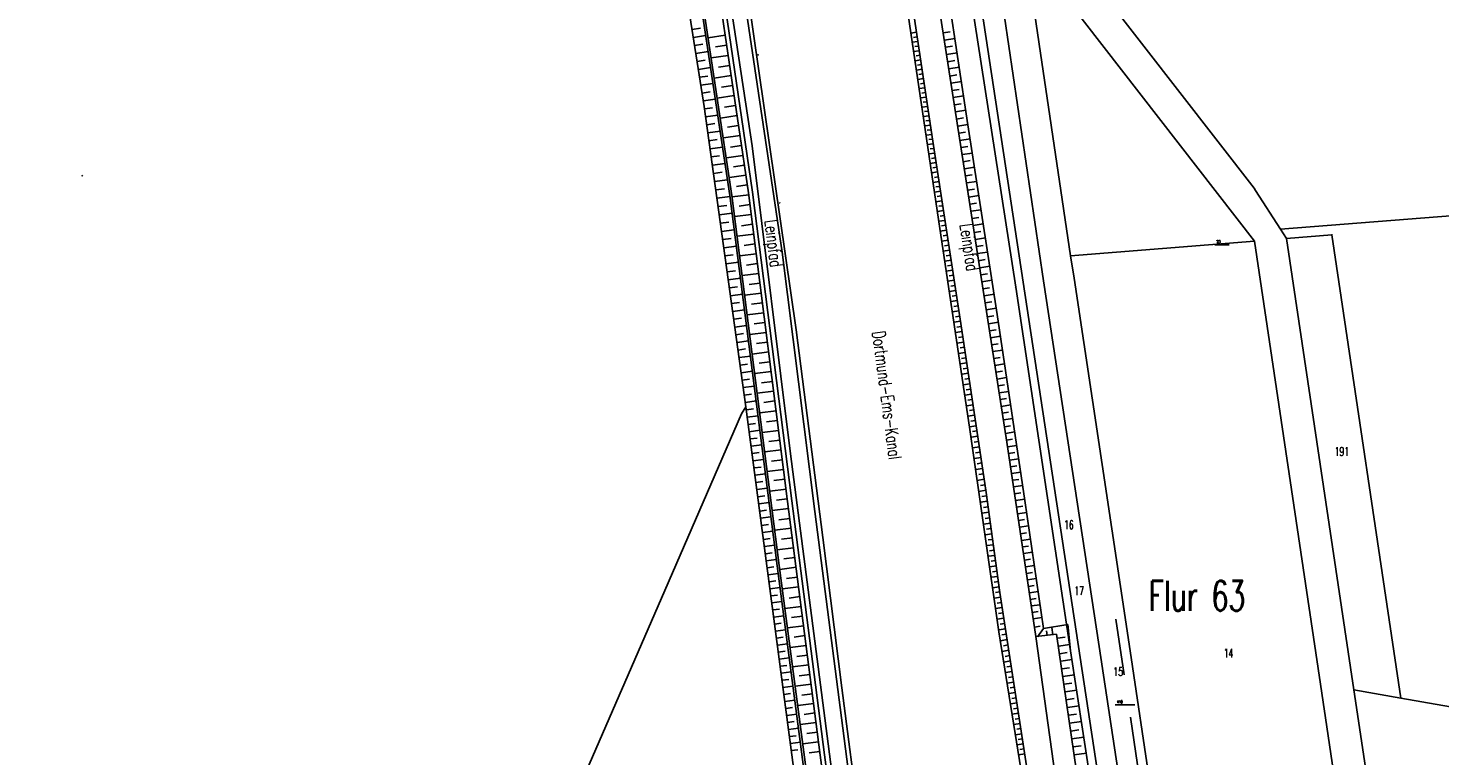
# Model space of a CAD drawing. Extents: x 3408772 to 3410442, y 5787844 to 5790056.
# Tile 6 of 80: x 3409378 to 3409708, y 5789145 to 5789316. Entities that reach past the tile are written whole.
import ezdxf

# ---------------------------------------------------------------- set-up
doc = ezdxf.new("R2010")
doc.units = 0
doc.header["$MEASUREMENT"] = 0
doc.linetypes.add('LINIENART0', pattern=[0])
doc.linetypes.add('LINIENART1', pattern=[50, 40, -10])
for name, color, linetype in [('Gewässer verrohrt', 7, 'Continuous'), ('NULLEBENE', 7, 'Continuous'), ('TOP-HOEHENI', 7, 'Continuous')]:
    doc.layers.add(name, color=color, linetype=linetype)
doc.styles.add('SIMPLEX', font='simplex')

# ---------------------------------------------------------------- blocks, each defined once
blk = doc.blocks.new('GELAEN-109')
at = {"layer": 'NULLEBENE', "color": 1, "linetype": 'LINIENART0'}
for p, q in [((-0.188, 0.188), (0.188, -0.188)), ((-0.188, -0.188), (0.188, 0.188))]:
    blk.add_line(p, q, dxfattribs=at)

msp = doc.modelspace()

# ---------------------------------------------------------------- linework, layer by layer
at = {"layer": 'Gewässer verrohrt', "color": 170, "linetype": 'LINIENART1'}
msp.add_line((3409648.687, 5789065.242), (3409632.121, 5789177.176), dxfattribs=at)
at = {"layer": 'TOP-HOEHENI', "color": 95, "linetype": 'LINIENART0'}
for p, q in [((3409532.548, 5789417.362), (3409557.331, 5789244.923)), ((3409554.094, 5789263.118), (3409531.162, 5789416.959)), ((3409535.81, 5789297.22), (3409522.47, 5789382.45)), ((3409536.146, 5789359.498), (3409547.037, 5789287.979)), ((3409531.43, 5789344.915), (3409541.832, 5789276.354)), ((3409542.327, 5789276.423), (3409531.924, 5789344.992)), ((3409581.142, 5789343.694), (3409589.281, 5789289.103)), ((3409537.072, 5789338.837), (3409546.157, 5789277.035)), ((3409547.148, 5789277.17), (3409538.059, 5789338.992)), ((3409590.624, 5789270.8), (3409580.406, 5789339.66)), ((3409664.498, 5789265.714), (3409610.831, 5789334.981)), ((3409618.412, 5789337.538), (3409664.448, 5789278.104)), ((3409621.519, 5789262.269), (3409611.226, 5789331.747)), ((3409606.586, 5789218.635), (3409589.561, 5789328.37)), ((3409592.559, 5789325.517), (3409597.512, 5789292.937)), ((3409608.682, 5789254.95), (3409597.809, 5789325.545)), ((3409627.908, 5789141.025), (3409599.907, 5789325.399)), ((3409615.149, 5789256.387), (3409606.058, 5789318.18)), ((3409533.008, 5789315.232), (3409534.925, 5789315.532)), ((3409585.495, 5789314.617), (3409584.17, 5789314.419)), ((3409591.733, 5789314.483), (3409593.375, 5789314.738)), ((3409533.301, 5789313.359), (3409536.167, 5789313.808)), ((3409533.594, 5789311.49), (3409535.499, 5789311.788)), ((3409540.754, 5789313.916), (3409536.746, 5789313.327)), ((3409541.102, 5789311.546), (3409538.438, 5789311.154)), ((3409585.818, 5789312.452), (3409584.491, 5789312.254)), ((3409585.657, 5789313.535), (3409584.772, 5789313.403)), ((3409585.979, 5789311.369), (3409585.094, 5789311.237)), ((3409591.996, 5789312.788), (3409594.454, 5789313.169)), ((3409592.259, 5789311.094), (3409593.894, 5789311.348)), ((3409533.886, 5789309.624), (3409536.735, 5789310.07)), ((3409534.177, 5789307.762), (3409536.071, 5789308.059)), ((3409541.45, 5789309.18), (3409537.464, 5789308.594)), ((3409586.141, 5789310.285), (3409584.812, 5789310.087)), ((3409586.464, 5789308.116), (3409585.134, 5789307.918)), ((3409586.303, 5789309.201), (3409585.416, 5789309.069)), ((3409592.521, 5789309.404), (3409594.969, 5789309.783)), ((3409534.468, 5789305.905), (3409537.299, 5789306.348)), ((3409541.797, 5789306.819), (3409539.147, 5789306.429)), ((3409586.788, 5789305.946), (3409585.456, 5789305.747)), ((3409586.626, 5789307.031), (3409585.739, 5789306.899)), ((3409586.95, 5789304.86), (3409586.062, 5789304.727)), ((3409592.783, 5789307.715), (3409594.411, 5789307.968)), ((3409593.045, 5789306.029), (3409595.482, 5789306.407)), ((3409534.758, 5789304.05), (3409536.64, 5789304.345)), ((3409535.048, 5789302.2), (3409537.862, 5789302.64)), ((3409542.143, 5789304.463), (3409538.179, 5789303.88)), ((3409542.489, 5789302.111), (3409539.853, 5789301.724)), ((3409587.112, 5789303.773), (3409585.779, 5789303.574)), ((3409587.436, 5789301.599), (3409586.101, 5789301.4)), ((3409587.274, 5789302.686), (3409586.385, 5789302.554)), ((3409593.306, 5789304.345), (3409594.927, 5789304.597)), ((3409593.567, 5789302.663), (3409595.994, 5789303.04)), ((3409535.337, 5789300.353), (3409537.207, 5789300.646)), ((3409535.625, 5789298.511), (3409538.422, 5789298.948)), ((3409542.834, 5789299.764), (3409538.892, 5789299.185)), ((3409587.76, 5789299.423), (3409586.424, 5789299.224)), ((3409587.598, 5789300.511), (3409586.708, 5789300.378)), ((3409587.923, 5789298.334), (3409587.032, 5789298.201)), ((3409593.827, 5789300.984), (3409595.442, 5789301.234)), ((3409594.088, 5789299.306), (3409596.505, 5789299.681)), ((3409545.57, 5789226.95), (3409535.81, 5789297.22)), ((3409535.905, 5789296.671), (3409537.774, 5789296.93)), ((3409536.162, 5789294.819), (3409538.989, 5789295.211)), ((3409543.522, 5789295.085), (3409539.601, 5789294.509)), ((3409543.178, 5789297.422), (3409540.557, 5789297.037)), ((3409588.085, 5789297.245), (3409586.748, 5789297.046)), ((3409588.41, 5789295.065), (3409587.071, 5789294.866)), ((3409588.248, 5789296.155), (3409587.355, 5789296.022)), ((3409594.348, 5789297.631), (3409595.955, 5789297.881)), ((3409594.607, 5789295.959), (3409597.014, 5789296.332)), ((3409536.421, 5789292.957), (3409538.321, 5789293.221)), ((3409543.865, 5789292.752), (3409541.258, 5789292.369)), ((3409588.735, 5789292.884), (3409587.395, 5789292.684)), ((3409588.573, 5789293.975), (3409587.68, 5789293.841)), ((3409588.898, 5789291.792), (3409588.004, 5789291.659)), ((3409594.866, 5789294.288), (3409596.467, 5789294.536)), ((3409595.125, 5789292.62), (3409597.522, 5789292.991)), ((3409597.512, 5789292.937), (3409604.334, 5789248.543)), ((3409536.681, 5789291.085), (3409539.554, 5789291.484)), ((3409536.942, 5789289.202), (3409538.874, 5789289.471)), ((3409544.207, 5789290.424), (3409540.308, 5789289.851)), ((3409589.061, 5789290.7), (3409587.719, 5789290.5)), ((3409589.389, 5789288.515), (3409588.044, 5789288.309)), ((3409589.224, 5789289.608), (3409588.329, 5789289.474)), ((3409589.281, 5789289.103), (3409595.84, 5789246.402)), ((3409595.384, 5789290.953), (3409596.98, 5789291.201)), ((3409595.642, 5789289.287), (3409598.034, 5789289.658)), ((3409537.205, 5789287.309), (3409540.126, 5789287.715)), ((3409537.47, 5789285.406), (3409539.433, 5789285.679)), ((3409544.889, 5789285.783), (3409541.011, 5789285.213)), ((3409544.548, 5789288.101), (3409541.956, 5789287.72)), ((3409547.037, 5789287.979), (3409555.997, 5789215.907)), ((3409589.726, 5789286.321), (3409588.37, 5789286.112)), ((3409589.557, 5789287.42), (3409588.657, 5789287.281)), ((3409589.895, 5789285.218), (3409588.988, 5789285.079)), ((3409595.9, 5789287.623), (3409597.493, 5789287.87)), ((3409596.159, 5789285.959), (3409598.545, 5789286.329)), ((3409537.736, 5789283.492), (3409540.704, 5789283.905)), ((3409538.003, 5789281.568), (3409539.998, 5789281.845)), ((3409545.229, 5789283.469), (3409542.651, 5789283.09)), ((3409590.065, 5789284.113), (3409588.698, 5789283.903)), ((3409590.407, 5789281.89), (3409589.028, 5789281.679)), ((3409590.236, 5789283.003), (3409589.32, 5789282.863)), ((3409596.416, 5789284.296), (3409598.006, 5789284.543)), ((3409596.674, 5789282.635), (3409599.056, 5789283.004)), ((3409538.272, 5789279.633), (3409541.289, 5789280.052)), ((3409545.569, 5789281.16), (3409541.712, 5789280.593)), ((3409545.908, 5789278.855), (3409543.344, 5789278.478)), ((3409590.75, 5789279.654), (3409589.36, 5789279.441)), ((3409590.578, 5789280.774), (3409589.655, 5789280.632)), ((3409590.923, 5789278.531), (3409589.992, 5789278.388)), ((3409596.932, 5789280.974), (3409598.518, 5789281.22)), ((3409597.189, 5789279.315), (3409599.566, 5789279.684)), ((3409538.542, 5789277.688), (3409540.57, 5789277.969)), ((3409538.814, 5789275.731), (3409541.877, 5789276.157)), ((3409541.832, 5789276.354), (3409552.864, 5789189.723)), ((3409553.36, 5789189.787), (3409542.327, 5789276.423)), ((3409546.238, 5789276.554), (3409542.392, 5789276.066)), ((3409546.157, 5789277.035), (3409555.322, 5789204.772)), ((3409556.314, 5789204.899), (3409547.148, 5789277.17)), ((3409591.096, 5789277.404), (3409589.694, 5789277.189)), ((3409591.443, 5789275.14), (3409590.03, 5789274.923)), ((3409591.269, 5789276.274), (3409590.331, 5789276.13)), ((3409597.447, 5789277.657), (3409599.03, 5789277.902)), ((3409597.704, 5789275.999), (3409600.076, 5789276.367)), ((3409664.448, 5789278.104), (3409664.798, 5789277.559)), ((3409664.798, 5789277.559), (3409670.619, 5789268.488)), ((3409539.085, 5789273.777), (3409541.112, 5789274.059)), ((3409539.355, 5789271.833), (3409542.374, 5789272.252)), ((3409546.822, 5789271.948), (3409542.979, 5789271.461)), ((3409546.53, 5789274.251), (3409543.967, 5789273.926)), ((3409591.793, 5789272.861), (3409590.369, 5789272.643)), ((3409591.618, 5789274.002), (3409590.672, 5789273.857)), ((3409591.969, 5789271.717), (3409591.016, 5789271.57)), ((3409597.961, 5789274.343), (3409599.541, 5789274.588)), ((3409598.217, 5789272.688), (3409600.585, 5789273.055)), ((3409670.619, 5789268.488), (3409743.512, 5789274.297)), ((3409539.624, 5789269.898), (3409541.622, 5789270.176)), ((3409547.114, 5789269.646), (3409544.553, 5789269.321)), ((3409597.957, 5789221.643), (3409590.624, 5789270.8)), ((3409592.146, 5789270.568), (3409590.71, 5789270.348)), ((3409592.323, 5789269.417), (3409591.362, 5789269.27)), ((3409598.474, 5789271.034), (3409600.051, 5789271.278)), ((3409598.731, 5789269.38), (3409601.093, 5789269.747)), ((3409670.619, 5789268.488), (3409672.013, 5789266.317)), ((3409539.891, 5789267.973), (3409542.866, 5789268.387)), ((3409540.157, 5789266.058), (3409542.126, 5789266.331)), ((3409547.406, 5789267.344), (3409543.565, 5789266.857)), ((3409592.5, 5789268.263), (3409591.054, 5789268.04)), ((3409592.856, 5789265.944), (3409591.4, 5789265.721)), ((3409592.678, 5789267.105), (3409591.71, 5789266.956)), ((3409598.987, 5789267.728), (3409600.56, 5789267.973)), ((3409599.243, 5789266.077), (3409601.601, 5789266.443)), ((3409621.519, 5789262.269), (3409664.498, 5789265.714)), ((3409679.985, 5789162.029), (3409664.498, 5789265.714)), ((3409672.013, 5789266.317), (3409682.662, 5789267.17)), ((3409672.013, 5789266.317), (3409687.785, 5789160.673)), ((3409682.662, 5789267.17), (3409698.727, 5789158.761)), ((3409540.422, 5789264.152), (3409543.354, 5789264.559)), ((3409540.685, 5789262.255), (3409542.626, 5789262.525)), ((3409547.99, 5789262.742), (3409544.151, 5789262.255)), ((3409547.698, 5789265.043), (3409545.138, 5789264.718)), ((3409561.682, 5789202.402), (3409554.094, 5789263.118)), ((3409593.214, 5789263.614), (3409591.748, 5789263.389)), ((3409593.035, 5789264.781), (3409592.061, 5789264.631)), ((3409593.394, 5789262.444), (3409592.413, 5789262.293)), ((3409599.499, 5789264.427), (3409601.069, 5789264.671)), ((3409599.755, 5789262.778), (3409602.108, 5789263.143)), ((3409622.33, 5789257.066), (3409621.519, 5789262.269)), ((3409655.246, 5789264.854), (3409658.646, 5789264.854)), ((3409540.947, 5789260.368), (3409543.836, 5789260.769)), ((3409541.208, 5789258.49), (3409543.12, 5789258.755)), ((3409548.281, 5789260.442), (3409545.723, 5789260.118)), ((3409593.574, 5789261.271), (3409592.097, 5789261.044)), ((3409593.936, 5789258.915), (3409592.449, 5789258.687)), ((3409593.755, 5789260.094), (3409592.767, 5789259.943)), ((3409600.011, 5789261.13), (3409601.578, 5789261.374)), ((3409600.266, 5789259.483), (3409602.614, 5789259.848)), ((3409541.468, 5789256.621), (3409544.314, 5789257.017)), ((3409548.573, 5789258.142), (3409544.737, 5789257.656)), ((3409548.865, 5789255.843), (3409546.308, 5789255.519)), ((3409594.299, 5789256.547), (3409592.803, 5789256.317)), ((3409594.117, 5789257.733), (3409593.123, 5789257.58)), ((3409594.482, 5789255.358), (3409593.481, 5789255.204)), ((3409600.521, 5789257.838), (3409602.085, 5789258.08)), ((3409600.777, 5789256.193), (3409603.12, 5789256.556)), ((3409628.215, 5789170.855), (3409615.149, 5789256.387)), ((3409635.433, 5789169.821), (3409622.33, 5789257.066)), ((3409541.726, 5789254.762), (3409543.61, 5789255.024)), ((3409541.983, 5789252.912), (3409544.787, 5789253.301)), ((3409549.156, 5789253.545), (3409545.322, 5789253.058)), ((3409594.665, 5789254.166), (3409593.158, 5789253.935)), ((3409594.849, 5789252.971), (3409593.84, 5789252.816)), ((3409601.032, 5789254.549), (3409602.593, 5789254.791)), ((3409601.287, 5789252.906), (3409603.625, 5789253.269)), ((3409621.523, 5789169.826), (3409608.682, 5789254.95)), ((3409542.239, 5789251.071), (3409544.094, 5789251.329)), ((3409542.493, 5789249.239), (3409545.256, 5789249.623)), ((3409549.739, 5789248.949), (3409545.907, 5789248.463)), ((3409549.448, 5789251.247), (3409546.892, 5789250.923)), ((3409595.033, 5789251.773), (3409593.515, 5789251.54)), ((3409595.402, 5789249.366), (3409593.874, 5789249.132)), ((3409595.217, 5789250.571), (3409594.202, 5789250.415)), ((3409601.541, 5789251.265), (3409603.099, 5789251.506)), ((3409601.796, 5789249.624), (3409604.13, 5789249.986)), ((3409542.746, 5789247.416), (3409544.574, 5789247.67)), ((3409542.998, 5789245.602), (3409545.72, 5789245.98)), ((3409550.03, 5789246.652), (3409547.477, 5789246.328)), ((3409595.774, 5789246.947), (3409594.236, 5789246.711)), ((3409595.588, 5789248.158), (3409594.566, 5789248.001)), ((3409595.959, 5789245.732), (3409594.93, 5789245.578)), ((3409595.84, 5789246.402), (3409601.785, 5789206.832)), ((3409602.05, 5789247.984), (3409603.604, 5789248.225)), ((3409602.304, 5789246.348), (3409604.626, 5789246.708)), ((3409604.334, 5789248.543), (3409610.843, 5789204.975)), ((3409543.249, 5789243.798), (3409545.05, 5789244.048)), ((3409543.498, 5789242.002), (3409546.179, 5789242.374)), ((3409550.322, 5789244.355), (3409546.492, 5789243.87)), ((3409550.613, 5789242.059), (3409548.061, 5789241.736)), ((3409557.331, 5789244.923), (3409563.553, 5789196.294)), ((3409596.141, 5789244.517), (3409594.598, 5789244.285)), ((3409596.507, 5789242.082), (3409594.961, 5789241.85)), ((3409596.324, 5789243.3), (3409595.294, 5789243.145)), ((3409602.557, 5789244.715), (3409604.099, 5789244.954)), ((3409602.81, 5789243.087), (3409605.114, 5789243.444)), ((3409543.746, 5789240.215), (3409545.52, 5789240.461)), ((3409543.993, 5789238.437), (3409546.634, 5789238.803)), ((3409550.904, 5789239.764), (3409547.077, 5789239.279)), ((3409596.873, 5789239.645), (3409595.324, 5789239.413)), ((3409596.69, 5789240.864), (3409595.658, 5789240.709)), ((3409603.062, 5789241.462), (3409604.592, 5789241.699)), ((3409603.313, 5789239.841), (3409605.599, 5789240.196)), ((3409544.239, 5789236.667), (3409545.986, 5789236.91)), ((3409551.195, 5789237.469), (3409548.645, 5789237.145)), ((3409597.24, 5789237.205), (3409595.688, 5789236.972)), ((3409597.056, 5789238.426), (3409596.023, 5789238.27)), ((3409597.423, 5789235.984), (3409596.388, 5789235.828)), ((3409603.564, 5789238.225), (3409605.082, 5789238.46)), ((3409603.814, 5789236.612), (3409606.082, 5789236.964)), ((3409544.484, 5789234.907), (3409547.084, 5789235.268)), ((3409544.727, 5789233.155), (3409546.447, 5789233.394)), ((3409551.486, 5789235.174), (3409547.662, 5789234.689)), ((3409551.777, 5789232.88), (3409549.228, 5789232.557)), ((3409597.607, 5789234.762), (3409596.053, 5789234.528)), ((3409597.974, 5789232.315), (3409596.418, 5789232.081)), ((3409597.791, 5789233.539), (3409596.754, 5789233.383)), ((3409604.064, 5789235.004), (3409605.57, 5789235.237)), ((3409604.313, 5789233.399), (3409606.562, 5789233.748)), ((3409544.969, 5789231.412), (3409547.53, 5789231.768)), ((3409545.21, 5789229.678), (3409546.904, 5789229.913)), ((3409552.068, 5789230.587), (3409548.246, 5789230.102)), ((3409598.342, 5789229.865), (3409596.783, 5789229.631)), ((3409598.158, 5789231.091), (3409597.12, 5789230.934)), ((3409604.561, 5789231.798), (3409606.055, 5789232.03)), ((3409604.809, 5789230.201), (3409607.041, 5789230.547)), ((3409605.056, 5789228.608), (3409606.538, 5789228.838)), ((3409544.582, 5789225.251), (3409545.57, 5789226.95)), ((3409545.45, 5789227.952), (3409547.971, 5789228.302)), ((3409555.54, 5789151.302), (3409545.57, 5789226.95)), ((3409545.684, 5789226.234), (3409547.356, 5789226.454)), ((3409552.649, 5789226.002), (3409548.83, 5789225.517)), ((3409552.359, 5789228.294), (3409549.811, 5789227.971)), ((3409598.711, 5789227.412), (3409597.149, 5789227.178)), ((3409598.527, 5789228.639), (3409597.486, 5789228.483)), ((3409598.895, 5789226.185), (3409597.854, 5789226.028)), ((3409605.303, 5789227.019), (3409607.516, 5789227.363)), ((3409605.549, 5789225.434), (3409607.018, 5789225.662)), ((3409526.638, 5789183.921), (3409544.582, 5789225.251)), ((3409545.91, 5789224.518), (3409548.411, 5789224.848)), ((3409546.136, 5789222.806), (3409547.798, 5789223.025)), ((3409552.94, 5789223.71), (3409550.394, 5789223.387)), ((3409599.08, 5789224.956), (3409597.516, 5789224.721)), ((3409599.449, 5789222.497), (3409597.883, 5789222.262)), ((3409599.265, 5789223.727), (3409598.221, 5789223.57)), ((3409605.794, 5789223.853), (3409607.99, 5789224.194)), ((3409606.039, 5789222.276), (3409607.497, 5789222.502)), ((3409546.361, 5789221.097), (3409548.847, 5789221.425)), ((3409546.586, 5789219.392), (3409548.238, 5789219.609)), ((3409553.231, 5789221.418), (3409549.413, 5789220.934)), ((3409553.521, 5789219.127), (3409550.977, 5789218.805)), ((3409604.745, 5789174.269), (3409597.957, 5789221.643)), ((3409599.82, 5789220.031), (3409598.241, 5789219.794)), ((3409599.634, 5789221.267), (3409598.587, 5789221.109)), ((3409606.283, 5789220.702), (3409608.461, 5789221.04)), ((3409606.526, 5789219.132), (3409607.973, 5789219.357)), ((3409546.81, 5789217.689), (3409549.281, 5789218.015)), ((3409547.034, 5789215.99), (3409548.676, 5789216.207)), ((3409553.812, 5789216.837), (3409549.997, 5789216.353)), ((3409555.997, 5789215.907), (3409567.243, 5789129.676)), ((3409600.194, 5789217.544), (3409598.597, 5789217.304)), ((3409600.006, 5789218.79), (3409598.948, 5789218.631)), ((3409600.382, 5789216.293), (3409599.312, 5789216.132)), ((3409613.379, 5789173.146), (3409606.586, 5789218.635)), ((3409606.764, 5789217.565), (3409608.932, 5789217.889)), ((3409606.998, 5789215.997), (3409608.443, 5789216.213)), ((3409547.257, 5789214.294), (3409549.714, 5789214.618)), ((3409547.48, 5789212.602), (3409549.113, 5789212.817)), ((3409554.102, 5789214.547), (3409551.56, 5789214.225)), ((3409600.57, 5789215.037), (3409598.957, 5789214.794)), ((3409600.95, 5789212.508), (3409599.32, 5789212.263)), ((3409600.76, 5789213.775), (3409599.679, 5789213.612)), ((3409607.232, 5789214.429), (3409609.4, 5789214.753)), ((3409607.466, 5789212.861), (3409608.912, 5789213.077)), ((3409547.703, 5789210.912), (3409550.144, 5789211.234)), ((3409547.925, 5789209.226), (3409549.548, 5789209.44)), ((3409554.392, 5789212.258), (3409550.58, 5789211.774)), ((3409554.683, 5789209.969), (3409552.142, 5789209.647)), ((3409601.333, 5789209.958), (3409599.685, 5789209.71)), ((3409601.141, 5789211.235), (3409600.049, 5789211.071)), ((3409607.701, 5789211.293), (3409609.869, 5789211.616)), ((3409607.935, 5789209.724), (3409609.38, 5789209.94)), ((3409548.147, 5789207.543), (3409550.574, 5789207.863)), ((3409548.369, 5789205.864), (3409549.981, 5789206.076)), ((3409554.973, 5789207.681), (3409551.163, 5789207.197)), ((3409601.72, 5789207.386), (3409600.054, 5789207.136)), ((3409601.526, 5789208.675), (3409600.422, 5789208.509)), ((3409601.906, 5789206.091), (3409600.793, 5789205.939)), ((3409601.785, 5789206.832), (3409604.991, 5789183.438)), ((3409608.169, 5789208.156), (3409610.337, 5789208.48)), ((3409608.403, 5789206.588), (3409609.849, 5789206.804)), ((3409548.589, 5789204.187), (3409551.001, 5789204.505)), ((3409548.81, 5789202.514), (3409550.413, 5789202.725)), ((3409555.556, 5789203.106), (3409551.746, 5789202.615)), ((3409555.263, 5789205.393), (3409552.724, 5789205.071)), ((3409555.322, 5789204.772), (3409562.974, 5789145.36)), ((3409563.966, 5789145.488), (3409556.314, 5789204.899)), ((3409571.84, 5789123.945), (3409561.682, 5789202.402)), ((3409602.083, 5789204.8), (3409600.422, 5789204.572)), ((3409602.259, 5789203.513), (3409601.157, 5789203.362)), ((3409608.637, 5789205.02), (3409610.806, 5789205.343)), ((3409608.871, 5789203.452), (3409610.314, 5789203.668)), ((3409610.843, 5789204.975), (3409615.175, 5789175.067)), ((3409549.03, 5789200.844), (3409551.427, 5789201.16)), ((3409549.25, 5789199.177), (3409550.843, 5789199.387)), ((3409555.851, 5789200.817), (3409553.309, 5789200.49)), ((3409602.435, 5789202.231), (3409600.789, 5789202.006)), ((3409602.784, 5789199.683), (3409601.154, 5789199.459)), ((3409602.609, 5789200.955), (3409601.518, 5789200.805)), ((3409609.105, 5789201.888), (3409611.262, 5789202.21)), ((3409609.338, 5789200.326), (3409610.772, 5789200.54)), ((3409609.571, 5789198.768), (3409611.714, 5789199.088)), ((3409549.469, 5789197.514), (3409551.852, 5789197.828)), ((3409549.688, 5789195.853), (3409551.271, 5789196.062)), ((3409556.146, 5789198.527), (3409552.329, 5789198.036)), ((3409556.441, 5789196.236), (3409553.894, 5789195.908)), ((3409563.553, 5789196.294), (3409568.047, 5789161.162)), ((3409603.131, 5789197.153), (3409601.516, 5789196.932)), ((3409602.957, 5789198.415), (3409601.876, 5789198.267)), ((3409603.303, 5789195.895), (3409602.232, 5789195.748)), ((3409609.803, 5789197.212), (3409611.227, 5789197.425)), ((3409610.035, 5789195.66), (3409612.165, 5789195.978)), ((3409549.906, 5789194.196), (3409552.274, 5789194.508)), ((3409550.124, 5789192.542), (3409551.698, 5789192.749)), ((3409556.736, 5789193.943), (3409552.913, 5789193.451)), ((3409603.475, 5789194.642), (3409601.876, 5789194.423)), ((3409603.646, 5789193.394), (3409602.585, 5789193.248)), ((3409610.266, 5789194.11), (3409611.682, 5789194.322)), ((3409610.497, 5789192.564), (3409612.613, 5789192.88)), ((3409550.342, 5789190.891), (3409552.696, 5789191.201)), ((3409550.559, 5789189.243), (3409552.124, 5789189.449)), ((3409552.864, 5789189.723), (3409563.59, 5789108.312)), ((3409564.086, 5789108.377), (3409553.36, 5789189.787)), ((3409557.328, 5789189.354), (3409553.501, 5789188.861)), ((3409557.032, 5789191.649), (3409554.481, 5789191.321)), ((3409603.816, 5789192.15), (3409602.233, 5789191.933)), ((3409604.155, 5789189.677), (3409602.587, 5789189.462)), ((3409603.986, 5789190.911), (3409602.935, 5789190.767)), ((3409610.728, 5789191.02), (3409612.134, 5789191.23)), ((3409610.958, 5789189.48), (3409613.06, 5789189.794)), ((3409550.776, 5789187.596), (3409553.123, 5789187.905)), ((3409550.993, 5789185.95), (3409552.558, 5789186.156)), ((3409557.623, 5789187.06), (3409555.077, 5789186.732)), ((3409604.491, 5789187.222), (3409602.938, 5789187.009)), ((3409604.324, 5789188.447), (3409603.283, 5789188.305)), ((3409604.659, 5789186.002), (3409603.628, 5789185.86)), ((3409611.187, 5789187.942), (3409612.585, 5789188.151)), ((3409611.417, 5789186.408), (3409613.506, 5789186.72)), ((3409377.721, 5788842.121), (3409526.638, 5789183.921)), ((3409551.21, 5789184.303), (3409553.557, 5789184.612)), ((3409551.427, 5789182.656), (3409552.992, 5789182.863)), ((3409557.918, 5789184.77), (3409554.105, 5789184.279)), ((3409604.825, 5789184.786), (3409603.287, 5789184.575)), ((3409604.991, 5789183.575), (3409603.971, 5789183.435)), ((3409604.991, 5789183.438), (3409612.68, 5789133.581)), ((3409611.645, 5789184.876), (3409613.034, 5789185.083)), ((3409611.874, 5789183.347), (3409613.949, 5789183.657)), ((3409551.644, 5789181.01), (3409553.991, 5789181.319)), ((3409551.861, 5789179.363), (3409553.425, 5789179.57)), ((3409558.507, 5789180.197), (3409554.707, 5789179.708)), ((3409558.213, 5789182.482), (3409555.675, 5789182.155)), ((3409605.174, 5789182.366), (3409603.637, 5789182.129)), ((3409605.55, 5789179.927), (3409603.987, 5789179.686)), ((3409605.361, 5789181.151), (3409604.328, 5789180.991)), ((3409612.102, 5789181.821), (3409613.481, 5789182.027)), ((3409612.329, 5789180.298), (3409614.391, 5789180.606)), ((3409552.078, 5789177.717), (3409554.425, 5789178.026)), ((3409552.295, 5789176.07), (3409553.859, 5789176.277)), ((3409558.801, 5789177.915), (3409556.272, 5789177.59)), ((3409605.931, 5789177.455), (3409604.342, 5789177.21)), ((3409605.74, 5789178.695), (3409604.689, 5789178.533)), ((3409606.124, 5789176.207), (3409605.055, 5789176.042)), ((3409612.556, 5789178.778), (3409613.926, 5789178.983)), ((3409612.783, 5789177.261), (3409614.831, 5789177.567)), ((3409552.512, 5789174.424), (3409554.858, 5789174.733)), ((3409552.729, 5789172.778), (3409554.293, 5789172.984)), ((3409559.094, 5789175.636), (3409555.308, 5789175.149)), ((3409559.387, 5789173.36), (3409556.868, 5789173.036)), ((3409606.318, 5789174.951), (3409604.702, 5789174.702)), ((3409612.186, 5789127.572), (3409604.745, 5789174.269)), ((3409606.512, 5789173.687), (3409605.434, 5789173.521)), ((3409613.07, 5789175.339), (3409614.43, 5789175.542)), ((3409618.261, 5789173.72), (3409613.379, 5789173.146)), ((3409625.448, 5789086.246), (3409613.379, 5789173.146)), ((3409613.791, 5789173.111), (3409615.201, 5789175.013)), ((3409615.175, 5789175.067), (3409620.852, 5789175.947)), ((3409616.016, 5789173.373), (3409615.882, 5789174.512)), ((3409617.354, 5789173.53), (3409617.147, 5789175.288)), ((3409623.55, 5789137.159), (3409618.261, 5789173.72)), ((3409618.422, 5789172.734), (3409620.262, 5789173)), ((3409620.852, 5789175.947), (3409621.523, 5789169.826)), ((3409552.946, 5789171.131), (3409555.292, 5789171.441)), ((3409553.163, 5789169.485), (3409554.727, 5789169.691)), ((3409559.68, 5789171.087), (3409555.907, 5789170.601)), ((3409606.707, 5789172.428), (3409605.095, 5789172.179)), ((3409607.093, 5789169.92), (3409605.495, 5789169.673)), ((3409606.9, 5789171.172), (3409605.83, 5789171.007)), ((3409618.684, 5789170.922), (3409621.381, 5789171.312)), ((3409618.942, 5789169.137), (3409620.706, 5789169.392)), ((3409625.978, 5789140.747), (3409621.523, 5789169.826)), ((3409644.977, 5789060.368), (3409628.215, 5789170.855)), ((3409652.025, 5789057.999), (3409635.433, 5789169.821)), ((3409553.38, 5789167.839), (3409555.726, 5789168.148)), ((3409553.597, 5789166.192), (3409555.161, 5789166.399)), ((3409560.265, 5789166.549), (3409556.505, 5789166.065)), ((3409559.973, 5789168.817), (3409557.462, 5789168.494)), ((3409607.478, 5789167.427), (3409605.891, 5789167.183)), ((3409607.286, 5789168.672), (3409606.224, 5789168.508)), ((3409607.669, 5789166.187), (3409606.616, 5789166.024)), ((3409619.2, 5789167.356), (3409621.86, 5789167.741)), ((3409553.814, 5789164.546), (3409556.16, 5789164.855)), ((3409554.031, 5789162.9), (3409555.595, 5789163.106)), ((3409560.556, 5789164.285), (3409558.054, 5789163.963)), ((3409607.86, 5789164.95), (3409606.286, 5789164.707)), ((3409608.05, 5789163.717), (3409607.005, 5789163.556)), ((3409619.459, 5789165.568), (3409621.242, 5789165.826)), ((3409619.718, 5789163.774), (3409622.408, 5789164.163)), ((3409554.248, 5789161.254), (3409556.594, 5789161.563)), ((3409554.465, 5789159.608), (3409556.029, 5789159.814)), ((3409560.848, 5789162.023), (3409557.101, 5789161.541)), ((3409561.138, 5789159.765), (3409558.645, 5789159.444)), ((3409568.047, 5789161.162), (3409569.899, 5789146.7)), ((3409608.24, 5789162.488), (3409606.678, 5789162.247)), ((3409608.617, 5789160.041), (3409607.067, 5789159.802)), ((3409608.429, 5789161.263), (3409607.391, 5789161.103)), ((3409619.979, 5789161.973), (3409621.782, 5789162.234)), ((3409620.24, 5789160.166), (3409622.96, 5789160.56)), ((3409704.073, 5789000.756), (3409679.985, 5789162.029)), ((3409687.785, 5789160.673), (3409691.338, 5789136.872)), ((3409687.785, 5789160.673), (3409698.727, 5789158.761)), ((3409554.682, 5789157.962), (3409557.027, 5789158.271)), ((3409554.899, 5789156.316), (3409556.462, 5789156.522)), ((3409561.429, 5789157.509), (3409557.696, 5789157.028)), ((3409608.992, 5789157.61), (3409607.455, 5789157.372)), ((3409608.805, 5789158.824), (3409607.776, 5789158.665)), ((3409609.179, 5789156.399), (3409608.158, 5789156.242)), ((3409620.503, 5789158.352), (3409622.326, 5789158.616)), ((3409620.766, 5789156.532), (3409623.517, 5789156.93)), ((3409631.911, 5789157.133), (3409636.51, 5789157.135)), ((3409698.727, 5789158.761), (3409729.734, 5789153.342)), ((3409555.116, 5789154.67), (3409557.461, 5789154.979)), ((3409555.333, 5789153.024), (3409556.896, 5789153.23)), ((3409562.009, 5789153.006), (3409558.289, 5789152.526)), ((3409561.719, 5789155.256), (3409559.235, 5789154.936)), ((3409609.365, 5789155.193), (3409607.839, 5789154.957)), ((3409609.55, 5789153.99), (3409608.537, 5789153.834)), ((3409621.03, 5789154.705), (3409622.874, 5789154.971)), ((3409621.296, 5789152.871), (3409624.077, 5789153.273)), ((3409567.745, 5789058.925), (3409555.54, 5789151.302)), ((3409555.55, 5789151.378), (3409557.895, 5789151.687)), ((3409555.767, 5789149.732), (3409557.33, 5789149.938)), ((3409562.298, 5789150.758), (3409559.823, 5789150.439)), ((3409609.735, 5789152.791), (3409608.222, 5789152.557)), ((3409610.103, 5789150.403), (3409608.602, 5789150.172)), ((3409609.92, 5789151.595), (3409608.915, 5789151.44)), ((3409621.562, 5789151.03), (3409623.426, 5789151.3)), ((3409621.829, 5789149.183), (3409624.641, 5789149.59)), ((3409555.984, 5789148.086), (3409558.328, 5789148.396)), ((3409556.202, 5789146.441), (3409557.764, 5789146.647)), ((3409562.587, 5789148.514), (3409558.88, 5789148.036)), ((3409562.876, 5789146.272), (3409560.409, 5789145.955)), ((3409569.899, 5789146.7), (3409576.249, 5789097.104)), ((3409610.469, 5789148.031), (3409608.98, 5789147.801)), ((3409610.287, 5789149.215), (3409609.29, 5789149.061)), ((3409610.651, 5789146.85), (3409609.662, 5789146.697)), ((3409622.097, 5789147.329), (3409623.982, 5789147.601)), ((3409562.974, 5789145.36), (3409578.192, 5789026.7)), ((3409579.184, 5789026.829), (3409563.966, 5789145.488)), ((3409610.833, 5789145.673), (3409609.355, 5789145.445)), ((3409622.366, 5789145.468), (3409625.209, 5789145.879))]:
    msp.add_line(p, q, dxfattribs=at)

# ---------------------------------------------------------------- block references
at = {"layer": 'TOP-HOEHENI', "xscale": 0.333, "yscale": 0.333}
for p, rotation in [((3409548.432, 5789309.286), 278.4), ((3409390.348, 5789281.015), 340.3), ((3409553.527, 5789274.656), 278.5000000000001), ((3409557.969, 5789239.938), 277.3), ((3409562.41, 5789205.221), 277.3), ((3409566.853, 5789170.506), 278.8)]:
    msp.add_blockref('GELAEN-109', p, dxfattribs=dict(at, rotation=rotation))
for p in [(3409670.619, 5789268.488), (3409664.498, 5789265.714), (3409672.013, 5789266.317), (3409682.662, 5789267.17), (3409621.519, 5789262.269), (3409615.149, 5789256.387), (3409622.33, 5789257.066), (3409608.682, 5789254.95), (3409545.57, 5789226.95), (3409621.523, 5789169.826), (3409628.215, 5789170.855), (3409635.433, 5789169.821), (3409679.985, 5789162.029), (3409687.785, 5789160.673), (3409698.727, 5789158.761), (3409555.54, 5789151.302)]:
    msp.add_blockref('GELAEN-109', p, dxfattribs=at)

# ---------------------------------------------------------------- texts
at = {"layer": 'TOP-HOEHENI', "color": 95, "linetype": 'LINIENART0', "style": 'SIMPLEX', "width": 0.66046}
for s, rotation, p in [('Leinpfad', 276.9, (3409549.939, 5789270.512)), ('Leinpfad', 278.4, (3409595.588, 5789269.509)), ('Dortmund-Ems-Kanal', 277.5, (3409575.106, 5789244.418))]:
    msp.add_text(s, height=3, rotation=rotation, dxfattribs=at).set_placement(p)
for s, height, p in [('23', 0.666, (3409655.646, 5789265.254)), ('191', 2, (3409683.26, 5789215.462)), ('16', 2, (3409619.988, 5789198.302)), ('Flur 63', 7, (3409639.812, 5789179.192)), ('17', 2, (3409622.393, 5789182.832)), ('14', 2, (3409657.326, 5789168.234)), ('15', 2, (3409631.518, 5789163.93)), ('410', 0.666, (3409632.311, 5789157.533))]:
    msp.add_text(s, height=height, dxfattribs=at).set_placement(p)

doc.saveas('drawing.dxf')
